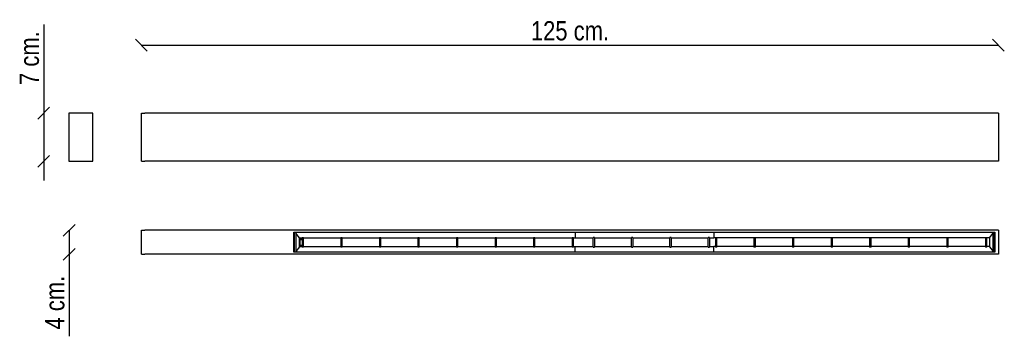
# Model space of a CAD drawing. Header units: millimetres. Extents: x 31 to 1467, y 167 to 628.
import ezdxf
from ezdxf.enums import TextEntityAlignment as Align

# ---------------------------------------------------------------- set-up
doc = ezdxf.new("R2010")
doc.units = ezdxf.units.MM
for name, color, linetype in [('5641968', 7, 'Continuous'), ('5641977', 7, 'Continuous'), ('5692781', 7, 'Continuous'), ('Default', 7, 'Continuous'), ('PERFIL_1_[PROTO-', 7, 'Continuous'), ('PERFIL_4_[PROTO-', 7, 'Continuous'), ('TAPA_GRAN_CARCAS', 7, 'Continuous')]:
    doc.layers.add(name, color=color, linetype=linetype)
doc.styles.add('SEACAD_Arial_Narrow', font='ARIALN.TTF')
doc.dimstyles.new('Croquis', dxfattribs={"dimtxt": 28, "dimasz": 14, "dimexe": 14, "dimexo": 420, "dimgap": 7, "dimtad": 1, "dimdec": 0, "dimlfac": 0.1, "dimdsep": 46, "dimtxsty": 'SEACAD_Arial_Narrow', "dimblk1": '_SE_BACK_SLASH', "dimblk2": '_SE_BACK_SLASH', "dimsah": 1, "dimcen": 14, "dimse1": 1, "dimse2": 1, "dimadec": 0, "dimazin": 0, "dimtfac": 0.5, "dimtdec": 3, "dimtmove": 0, "dimatfit": 3, "dimfxl": 1, "dimarcsym": 0})

# ---------------------------------------------------------------- blocks, each defined once
blk = doc.blocks.new('SE')
at = {"layer": '5641968', "color": 7, "linetype": 'Continuous'}
for p, q in [((1453, 321.3), (213, 321.3)), ((430.5, 318.3), (1453, 318.3)), ((430.5, 289.3), (430.5, 318.3)), ((1453, 289.3), (430.5, 289.3)), ((1453, 286.3), (213, 286.3))]:
    blk.add_line(p, q, dxfattribs=at)
at = {"layer": '5641977', "color": 7, "linetype": 'Continuous'}
for p, q in [((208, 286.3), (208, 321.3)), ((208, 321.3), (213, 321.3)), ((1458, 321.3), (1453, 321.3)), ((1458, 321.3), (1458, 286.3)), ((208, 286.3), (213, 286.3)), ((1458, 286.3), (1453, 286.3))]:
    blk.add_line(p, q, dxfattribs=at)
at = {"layer": '5692781', "color": 7, "linetype": 'Continuous'}
for p, q in [((207.3, 303.8), (207.3, 303.8)), ((207.3, 303.8), (207.3, 303.8)), ((1458.7, 303.8), (1458.7, 303.8)), ((1458.7, 303.8), (1458.7, 303.8))]:
    blk.add_line(p, q, dxfattribs=at)
at = {"layer": 'PERFIL_1_[PROTO-', "color": 7, "linetype": 'Continuous'}
for p, q in [((442.6, 310.8), (444.6, 310.8)), ((442.6, 310.8), (442.6, 296.9)), ((444.6, 296.9), (444.6, 310.8)), ((444.6, 310.2), (498.8, 310.2)), ((498.8, 310.8), (500.8, 310.8)), ((498.8, 310.8), (498.8, 296.9)), ((500.8, 296.9), (500.8, 310.8)), ((500.8, 310.2), (555.1, 310.2)), ((555.1, 310.8), (557.1, 310.8)), ((555.1, 310.8), (555.1, 296.9)), ((557.1, 296.9), (557.1, 310.8)), ((557.1, 310.2), (611.3, 310.2)), ((611.3, 310.8), (613.3, 310.8)), ((611.3, 310.8), (611.3, 296.9)), ((613.3, 296.9), (613.3, 310.8)), ((613.3, 310.2), (667.6, 310.2)), ((667.6, 310.8), (669.6, 310.8)), ((667.6, 310.8), (667.6, 296.9)), ((669.6, 296.9), (669.6, 310.8)), ((669.6, 310.2), (723.8, 310.2)), ((723.8, 310.8), (725.8, 310.8)), ((723.8, 310.8), (723.8, 296.9)), ((725.8, 296.9), (725.8, 310.8)), ((725.8, 310.2), (780.1, 310.2)), ((780.1, 310.8), (782.1, 310.8)), ((780.1, 310.8), (780.1, 296.9)), ((782.1, 296.9), (782.1, 310.8)), ((782.1, 310.2), (836.3, 310.2)), ((836.3, 310.8), (838.3, 310.8)), ((836.3, 310.8), (836.3, 296.9)), ((838.3, 296.9), (838.3, 310.8)), ((838.3, 310.2), (840.6, 310.2)), ((1045.2, 310.2), (1042.9, 310.2)), ((1045.2, 310.8), (1045.2, 296.9)), ((1045.2, 310.8), (1047.2, 310.8)), ((1047.2, 296.9), (1047.2, 310.8)), ((1101.5, 310.2), (1047.2, 310.2)), ((1101.5, 310.8), (1101.5, 296.9)), ((1101.5, 310.8), (1103.5, 310.8)), ((1103.5, 296.9), (1103.5, 310.8)), ((1157.7, 310.2), (1103.5, 310.2)), ((1157.7, 310.8), (1157.7, 296.9)), ((1157.7, 310.8), (1159.7, 310.8)), ((1159.7, 296.9), (1159.7, 310.8)), ((1214, 310.2), (1159.7, 310.2)), ((1214, 310.8), (1214, 296.9)), ((1214, 310.8), (1216, 310.8)), ((1216, 296.9), (1216, 310.8)), ((1270.2, 310.2), (1216, 310.2)), ((1270.2, 310.8), (1270.2, 296.9)), ((1270.2, 310.8), (1272.2, 310.8)), ((1272.2, 296.9), (1272.2, 310.8)), ((1326.5, 310.2), (1272.2, 310.2)), ((1326.5, 310.8), (1326.5, 296.9)), ((1326.5, 310.8), (1328.5, 310.8)), ((1328.5, 296.9), (1328.5, 310.8)), ((1382.7, 310.2), (1328.5, 310.2)), ((1382.7, 310.8), (1382.7, 296.9)), ((1382.7, 310.8), (1384.7, 310.8)), ((1384.7, 296.9), (1384.7, 310.8)), ((1439, 310.2), (1384.7, 310.2)), ((1439, 310.8), (1439, 296.9)), ((1439, 310.8), (1441, 310.8)), ((1441, 296.9), (1441, 310.8)), ((444.6, 296.9), (442.6, 296.9)), ((444.6, 297.5), (498.8, 297.5)), ((500.8, 296.9), (498.8, 296.9)), ((500.8, 297.5), (555.1, 297.5)), ((557.1, 296.9), (555.1, 296.9)), ((557.1, 297.5), (611.3, 297.5)), ((613.3, 296.9), (611.3, 296.9)), ((613.3, 297.5), (667.6, 297.5)), ((669.6, 296.9), (667.6, 296.9)), ((669.6, 297.5), (723.8, 297.5)), ((725.8, 296.9), (723.8, 296.9)), ((725.8, 297.5), (780.1, 297.5)), ((782.1, 296.9), (780.1, 296.9)), ((782.1, 297.5), (836.3, 297.5)), ((838.3, 296.9), (836.3, 296.9)), ((838.3, 297.5), (840.6, 297.5)), ((840.6, 289.5), (840.6, 289.3)), ((1045.2, 297.5), (1042.9, 297.5)), ((1047.2, 296.9), (1045.2, 296.9)), ((1101.5, 297.5), (1047.2, 297.5)), ((1103.5, 296.9), (1101.5, 296.9)), ((1157.7, 297.5), (1103.5, 297.5)), ((1159.7, 296.9), (1157.7, 296.9)), ((1214, 297.5), (1159.7, 297.5)), ((1216, 296.9), (1214, 296.9)), ((1270.2, 297.5), (1216, 297.5)), ((1272.2, 296.9), (1270.2, 296.9)), ((1326.5, 297.5), (1272.2, 297.5)), ((1328.5, 296.9), (1326.5, 296.9)), ((1382.7, 297.5), (1328.5, 297.5)), ((1384.7, 296.9), (1382.7, 296.9)), ((1439, 297.5), (1384.7, 297.5)), ((1441, 296.9), (1439, 296.9))]:
    blk.add_line(p, q, dxfattribs=at)
at = {"layer": 'PERFIL_4_[PROTO-', "color": 7, "linetype": 'Continuous'}
for p, q in [((840.6, 318.1), (840.6, 318.3)), ((840.6, 318.1), (840.6, 317.2)), ((840.6, 317.1), (840.6, 317.2)), ((840.6, 317.1), (840.6, 310.2)), ((1042.9, 318.3), (1042.9, 318.1)), ((1042.9, 318.1), (1042.9, 317.2)), ((1042.9, 317.2), (1042.9, 317.1)), ((1042.9, 317.1), (1042.9, 310.2)), ((840.6, 310.2), (867, 310.2)), ((869, 310.8), (867, 310.8)), ((867, 296.9), (867, 310.8)), ((869, 310.8), (869, 296.9)), ((869, 310.2), (922.8, 310.2)), ((924.8, 310.8), (922.8, 310.8)), ((922.8, 296.9), (922.8, 310.8)), ((924.8, 310.8), (924.8, 296.9)), ((924.8, 310.2), (978.7, 310.2)), ((980.7, 310.8), (978.7, 310.8)), ((978.7, 296.9), (978.7, 310.8)), ((980.7, 310.8), (980.7, 296.9)), ((980.7, 310.2), (1034.6, 310.2)), ((1036.6, 310.8), (1034.6, 310.8)), ((1034.6, 296.9), (1034.6, 310.8)), ((1036.6, 310.8), (1036.6, 296.9)), ((1036.6, 310.2), (1042.9, 310.2)), ((840.6, 290.6), (840.6, 297.5)), ((840.6, 297.5), (867, 297.5)), ((840.6, 290.4), (840.6, 290.6)), ((840.6, 289.5), (840.6, 290.4)), ((840.6, 289.3), (840.6, 289.5)), ((867, 296.9), (869, 296.9)), ((869, 297.5), (922.8, 297.5)), ((922.8, 296.9), (924.8, 296.9)), ((924.8, 297.5), (978.7, 297.5)), ((978.7, 296.9), (980.7, 296.9)), ((980.7, 297.5), (1034.6, 297.5)), ((1034.6, 296.9), (1036.6, 296.9)), ((1036.6, 297.5), (1042.9, 297.5)), ((1042.9, 290.6), (1042.9, 297.5)), ((1042.9, 290.6), (1042.9, 290.4)), ((1042.9, 289.5), (1042.9, 290.4)), ((1042.9, 289.5), (1042.9, 289.3))]:
    blk.add_line(p, q, dxfattribs=at)
at = {"layer": 'TAPA_GRAN_CARCAS', "color": 7, "linetype": 'Continuous'}
for p, q in [((431.1, 318.3), (431.1, 289.3)), ((433.1, 317), (433.1, 290.6)), ((438.6, 310.4), (433.1, 317)), ((1444.9, 310.4), (1450.4, 317)), ((1450.4, 290.6), (1450.4, 317)), ((1452.4, 289.3), (1452.4, 318.3)), ((438.7, 297.3), (438.7, 310.3)), ((438.7, 310.2), (442.6, 310.2)), ((438.9, 307.8), (438.9, 299.8)), ((438.9, 307.8), (442.6, 307.8)), ((439.5, 310.2), (439.6, 308.8)), ((439.6, 308.8), (442.6, 308.8)), ((439.8, 308.8), (439.8, 307.8)), ((1444.9, 310.2), (1441, 310.2)), ((1444.9, 310.3), (1444.9, 297.3)), ((438.6, 297.3), (433.1, 290.6)), ((438.7, 297.5), (442.6, 297.5)), ((438.9, 299.8), (442.6, 299.8)), ((439.5, 297.5), (439.7, 298.8)), ((439.7, 298.8), (442.6, 298.8)), ((439.8, 299.8), (439.8, 298.8)), ((1444.9, 297.5), (1441, 297.5)), ((1444.9, 297.3), (1450.4, 290.6))]:
    blk.add_line(p, q, dxfattribs=at)
for centre, major_axis, start_param, end_param in [((438.5, 310.3), (-0.2, 0), 3.141593, 3.586902), ((1445.1, 310.3), (0.2, 0), 2.696283, 3.141593), ((438.5, 297.3), (-0.2, 0), 2.696283, 3.141593), ((1445.1, 297.3), (0.2, 0), 3.141593, 3.586902)]:
    blk.add_ellipse(centre, major_axis=major_axis, ratio=0.57735, start_param=start_param, end_param=end_param, dxfattribs=at)
blk = doc.blocks.new('SE1')
at = {"layer": '5641968', "color": 7, "linetype": 'Continuous'}
for p, q in [((1453, 491.9), (213, 491.9)), ((1453, 421.9), (213, 421.9))]:
    blk.add_line(p, q, dxfattribs=at)
at = {"layer": '5641977', "color": 7, "linetype": 'Continuous'}
for p, q in [((208, 421.9), (208, 491.9)), ((208, 491.9), (213, 491.9)), ((1458, 491.9), (1453, 491.9)), ((1458, 491.9), (1458, 421.9)), ((208, 421.9), (213, 421.9)), ((1458, 421.9), (1453, 421.9))]:
    blk.add_line(p, q, dxfattribs=at)
blk = doc.blocks.new('SE2')
at = {"layer": '5641977', "color": 7, "linetype": 'Continuous'}
for p, q in [((137.2, 491.9), (102.2, 491.9)), ((102.2, 491.9), (102.2, 421.9)), ((137.2, 421.9), (137.2, 491.9)), ((102.2, 421.9), (137.2, 421.9))]:
    blk.add_line(p, q, dxfattribs=at)
blk = doc.blocks.new('DMBLK106')
at = {"layer": 'Default', "color": 7, "linetype": 'Continuous'}
for p, q in [((216.6, 582.5), (199.5, 599.6)), ((208, 591.1), (1458, 591.1)), ((1466.6, 582.5), (1449.5, 599.6))]:
    blk.add_line(p, q, dxfattribs=at)
at = {"layer": 'Default', "color": 7, "linetype": 'Continuous', "style": 'SEACAD_Arial_Narrow'}
blk.add_text('125 cm.', height=28, dxfattribs=at).set_placement((776.1, 626.1), align=Align.TOP_LEFT)
blk = doc.blocks.new('_SE_BACK_SLASH')
at = {"color": 0}
for p, q in [((0, 0), (-1, 0)), ((-0.5, 0.5), (0.5, -0.5))]:
    blk.add_line(p, q, dxfattribs=at)
blk = doc.blocks.new('DMBLK107')
at = {"layer": 'Default', "color": 7, "linetype": 'Continuous'}
for p, q in [((111.3, 329.9), (94.1, 312.8)), ((102.7, 321.3), (102.7, 166.8)), ((111.3, 294.9), (94.1, 277.8))]:
    blk.add_line(p, q, dxfattribs=at)
at = {"layer": 'Default', "color": 7, "linetype": 'Continuous', "style": 'SEACAD_Arial_Narrow'}
blk.add_text('4 cm.', height=28, rotation=90, dxfattribs=at).set_placement((67.7, 176.6), align=Align.TOP_LEFT)
blk = doc.blocks.new('DMBLK108')
at = {"layer": 'Default', "color": 7, "linetype": 'Continuous'}
for p, q in [((65.6, 621), (65.6, 393.9)), ((74.1, 500.5), (57, 483.3)), ((74.1, 430.5), (57, 413.3))]:
    blk.add_line(p, q, dxfattribs=at)
at = {"layer": 'Default', "color": 7, "linetype": 'Continuous', "style": 'SEACAD_Arial_Narrow'}
blk.add_text('7 cm.', height=28, rotation=90, dxfattribs=at).set_placement((30.6, 533), align=Align.TOP_LEFT)

msp = doc.modelspace()

# ---------------------------------------------------------------- linework, layer by layer
at = {"layer": 'Default', "color": 7, "linetype": 'Continuous'}
msp.add_line((1453, 318.3), (1453, 289.3), dxfattribs=at)

# ---------------------------------------------------------------- block references
at = {"layer": 'Default'}
for name in ['SE2', 'SE1', 'SE']:
    msp.add_blockref(name, (0, 0), dxfattribs=at)

# ---------------------------------------------------------------- dimensions: what is measured, and where the dimension line sits
at = {"layer": 'Default', "color": 7, "linetype": 'Continuous'}
for base, p1, p2, angle, picture, middle in [((65.6, 491.9), (102.2, 491.9), (102.2, 421.9), 270, 'DMBLK108', (65.6, 523.2)), ((208, 591.1), (208, 491.9), (1458, 491.9), 0, 'DMBLK106', (833, 591.1)), ((102.6964795, 321.333516), (213.0290729, 321.333516), (213.0290729, 286.333516), 270, 'DMBLK107', (102.6964795, 264.6486532))]:
    dim = msp.add_linear_dim(base=base, p1=p1, p2=p2, angle=angle, text='\\A1;<>', dimstyle='Croquis', dxfattribs=at)
    dim.commit()
    dim.dimension.update_dxf_attribs({"geometry": picture, "text_midpoint": middle, "dimtype": 161})

doc.saveas('drawing.dxf')
